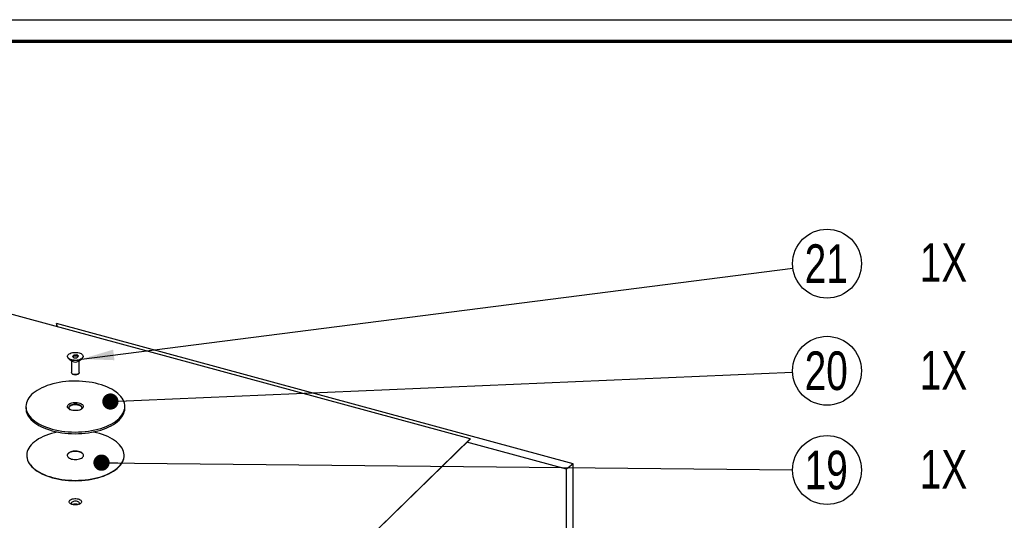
# Paper-space layout 'MA-KB-Kubus Wall Mount expl view' of a CAD drawing. Header units: millimetres. Extents: x 7 to 203, y 7 to 289.
# Tile 12 of 13: x 50 to 111, y 258 to 289. Entities that reach past the tile are written whole.
import ezdxf

# ---------------------------------------------------------------- set-up
doc = ezdxf.new("R2010")
doc.units = ezdxf.units.MM
doc.layers.add('LAYER2', color=7, linetype='Continuous')
doc.layers.add('LOGO', color=7, linetype='Continuous')
doc.styles.add('SLDTEXTSTYLE1', font='TXT', dxfattribs={"width": 0.75})
doc.dimstyles.new('SLDDIMSTYLE2', dxfattribs={"dimtxt": 0.18, "dimasz": 2, "dimexe": 0, "dimexo": 0.0625, "dimgap": 0, "dimtad": 0, "dimtih": 1, "dimtoh": 1, "dimdec": 0, "dimrnd": 1e-09, "dimzin": 0, "dimdsep": 46, "dimtxsty": 'Standard', "dimsah": 1, "dimcen": 0.09, "dimadec": 0, "dimazin": 0, "dimtfac": 2, "dimtdec": 0, "dimtofl": 0, "dimtmove": 0, "dimatfit": 3, "dimfxl": 1, "dimfrac": 2, "dimtolj": 1, "dimtzin": 0, "dimarcsym": 0})
doc.dimstyles.new('SLDDIMSTYLE4', dxfattribs={"dimtxt": 0.18, "dimasz": 1, "dimexe": 0, "dimexo": 0.0625, "dimgap": 0, "dimtad": 0, "dimtih": 1, "dimtoh": 1, "dimdec": 0, "dimrnd": 1e-09, "dimzin": 0, "dimdsep": 46, "dimtxsty": 'Standard', "dimblk1": 'DOT', "dimblk2": 'DOT', "dimsah": 1, "dimcen": 0.09, "dimadec": 0, "dimazin": 0, "dimtfac": 1, "dimtdec": 0, "dimtofl": 0, "dimtmove": 0, "dimatfit": 3, "dimldrblk": 'DOT', "dimfxl": 1, "dimfrac": 2, "dimtolj": 1, "dimtzin": 0, "dimarcsym": 0})

# ---------------------------------------------------------------- blocks, each defined once
blk = doc.blocks.new('SW_NOTE_0_69')
at = {"layer": 'LOGO', "color": 0}
blk.add_circle((2.107, 0.27), 2.124, dxfattribs=at)
at = {"layer": 'LOGO', "color": 0, "char_height": 2.3813, "attachment_point": 2, "style": 'SLDTEXTSTYLE1'}
for s, insert in [('21', (2.059, 1.461)), ('1X', (9.284, 1.532))]:
    blk.add_mtext(s, dxfattribs=dict(at, insert=insert))
blk = doc.blocks.new('SW_NOTE_0_70')
at = {"layer": 'LOGO', "color": 0}
blk.add_circle((2.122, 0.091), 2.124, dxfattribs=at)
at = {"layer": 'LOGO', "color": 0, "char_height": 2.3813, "attachment_point": 2, "style": 'SLDTEXTSTYLE1'}
for s, insert in [('20', (2.074, 1.283)), ('1X', (9.3, 1.309))]:
    blk.add_mtext(s, dxfattribs=dict(at, insert=insert))
blk = doc.blocks.new('_Dot')
at = {"color": 0, "linetype": 'ByBlock', "lineweight": -2}
blk.add_line((-0.5, 0), (-1, 0), dxfattribs=at)
at = {"color": 0, "linetype": 'ByBlock', "const_width": 0.5}
blk.add_lwpolyline([(-0.25, 0, 1), (0.25, 0, 1)], format="xyb", close=True, dxfattribs=at)
blk = doc.blocks.new('SW_NOTE_0_71')
at = {"layer": 'LOGO', "color": 0}
blk.add_circle((2.124, -0.022), 2.124, dxfattribs=at)
at = {"layer": 'LOGO', "color": 0, "char_height": 2.3813, "attachment_point": 2, "style": 'SLDTEXTSTYLE1'}
for s, insert in [('1X', (9.301, 1.219)), ('19', (2.076, 1.17))]:
    blk.add_mtext(s, dxfattribs=dict(at, insert=insert))

psp = doc.layouts.new('MA-KB-Kubus Wall Mount expl view')

# ---------------------------------------------------------------- linework, layer by layer
at = {"color": 7, "linetype": 'Continuous', "lineweight": 25}
for p, q in [((78.011, 263.165), (46.172, 271.818)), ((52.593, 270.073), (52.536, 270.285)), ((84.368, 261.633), (52.536, 270.285)), ((52.536, 270.285), (52.536, 270.088)), ((53.211, 268.258), (53.211, 268.241)), ((53.593, 268.339), (53.506, 268.254)), ((53.506, 268.254), (53.605, 268.174)), ((53.593, 268.263), (53.548, 268.22)), ((53.777, 268.342), (53.593, 268.339)), ((53.593, 268.263), (53.593, 268.339)), ((53.777, 268.267), (53.593, 268.263)), ((53.605, 268.174), (53.789, 268.177)), ((53.876, 268.262), (53.777, 268.342)), ((53.777, 268.267), (53.777, 268.342)), ((53.834, 268.221), (53.777, 268.267)), ((53.789, 268.177), (53.876, 268.262)), ((54.171, 268.241), (54.171, 268.258)), ((53.307, 268.092), (53.499, 267.961)), ((53.451, 267.994), (53.451, 267.255)), ((53.883, 267.961), (54.075, 268.092)), ((53.931, 267.255), (53.931, 267.994)), ((53.499, 267.181), (53.523, 267.164)), ((53.859, 267.164), (53.883, 267.181)), ((50.643, 265.163), (50.643, 265.06)), ((56.739, 265.06), (56.739, 265.163)), ((61.21, 246.766), (78.011, 263.165)), ((61.21, 246.763), (78.011, 263.161)), ((83.941, 261.294), (77.806, 262.962)), ((78.011, 263.165), (78.011, 263.161)), ((50.691, 262.156), (50.691, 262.138)), ((56.691, 262.138), (56.691, 262.156)), ((84.368, 261.633), (83.941, 261.294)), ((84.368, 243.979), (84.368, 261.633)), ((83.941, 243.562), (83.941, 261.294))]:
    psp.add_line(p, q, dxfattribs=at)
at = {"color": 7, "linetype": 'Continuous', "lineweight": 25, "flags": 128}
for points in [[(54.115, 268.143), (54.07, 268.106), (54.013, 268.075), (53.947, 268.049), (53.872, 268.029), (53.792, 268.016), (53.709, 268.011), (53.626, 268.013), (53.544, 268.023), (53.467, 268.039), (53.397, 268.063), (53.335, 268.092), (53.285, 268.126), (53.246, 268.165), (53.222, 268.206), (53.211, 268.249), (53.215, 268.292), (53.234, 268.334), (53.266, 268.373), (53.312, 268.41), (53.369, 268.441), (53.435, 268.467), (53.51, 268.487), (53.59, 268.5), (53.673, 268.505), (53.756, 268.503), (53.838, 268.493), (53.915, 268.477), (53.985, 268.453), (54.047, 268.424), (54.097, 268.39), (54.135, 268.351), (54.16, 268.31), (54.171, 268.267), (54.166, 268.224), (54.148, 268.182), (54.115, 268.143)], [(54.115, 268.125), (54.07, 268.089), (54.013, 268.058), (53.947, 268.032), (53.872, 268.012), (53.792, 267.999), (53.709, 267.994), (53.626, 267.996), (53.544, 268.006), (53.467, 268.022), (53.397, 268.046), (53.335, 268.075), (53.285, 268.109), (53.246, 268.148), (53.222, 268.189), (53.211, 268.231), (53.211, 268.241)], [(53.903, 267.197), (53.869, 267.172), (53.823, 267.152), (53.769, 267.138), (53.71, 267.132), (53.65, 267.133), (53.592, 267.142), (53.541, 267.159), (53.499, 267.181), (53.469, 267.208), (53.453, 267.238), (53.451, 267.255)], [(53.931, 267.255), (53.924, 267.226), (53.903, 267.197)], [(52.268, 263.775), (52.456, 263.728), (52.649, 263.688), (52.847, 263.655), (53.048, 263.628), (53.253, 263.609), (53.46, 263.598), (53.668, 263.593), (53.876, 263.596), (54.083, 263.606), (54.289, 263.624), (54.491, 263.648), (54.69, 263.68), (54.884, 263.718), (55.073, 263.764), (55.255, 263.816), (55.43, 263.874), (55.597, 263.938), (55.755, 264.008), (55.903, 264.083), (56.041, 264.163), (56.168, 264.248), (56.283, 264.337), (56.387, 264.43), (56.477, 264.527), (56.555, 264.626), (56.62, 264.728), (56.67, 264.832), (56.707, 264.938), (56.73, 265.044), (56.739, 265.151), (56.733, 265.258), (56.714, 265.365), (56.68, 265.471), (56.632, 265.575), (56.57, 265.678), (56.496, 265.778), (56.408, 265.875), (56.307, 265.969), (56.194, 266.059), (56.07, 266.144), (55.934, 266.226), (55.788, 266.302), (55.632, 266.373), (55.467, 266.439), (55.294, 266.498), (55.113, 266.551), (54.926, 266.598), (54.733, 266.638), (54.535, 266.671), (54.333, 266.697), (54.129, 266.716), (53.922, 266.728), (53.714, 266.733), (53.506, 266.73), (53.298, 266.72), (53.093, 266.702), (52.891, 266.678), (52.692, 266.646), (52.498, 266.607), (52.309, 266.562), (52.127, 266.51), (51.952, 266.452), (51.785, 266.388), (51.627, 266.318), (51.479, 266.243), (51.341, 266.163), (51.214, 266.078), (51.099, 265.989), (50.995, 265.896), (50.904, 265.799), (50.827, 265.7), (50.762, 265.598), (50.711, 265.494), (50.675, 265.388), (50.652, 265.282), (50.643, 265.175), (50.649, 265.068), (50.668, 264.961), (50.702, 264.855), (50.75, 264.751), (50.811, 264.648), (50.886, 264.548), (50.974, 264.451), (51.075, 264.357), (51.188, 264.267), (51.312, 264.181), (51.448, 264.1), (51.594, 264.024), (51.75, 263.953), (51.915, 263.887), (52.088, 263.828), (52.268, 263.775)], [(53.462, 264.94), (53.392, 264.963), (53.331, 264.992), (53.28, 265.025), (53.241, 265.063), (53.215, 265.104), (53.202, 265.146), (53.204, 265.189), (53.219, 265.231), (53.248, 265.271), (53.29, 265.308), (53.344, 265.341), (53.407, 265.369), (53.478, 265.39), (53.556, 265.406), (53.638, 265.414), (53.721, 265.415), (53.803, 265.409), (53.882, 265.395), (53.956, 265.375), (54.021, 265.349), (54.078, 265.318), (54.123, 265.282), (54.156, 265.243), (54.175, 265.201), (54.181, 265.158), (54.172, 265.116), (54.15, 265.074), (54.114, 265.036), (54.066, 265.001), (54.008, 264.97), (53.94, 264.946), (53.865, 264.927), (53.785, 264.915), (53.703, 264.911), (53.62, 264.913), (53.539, 264.923), (53.462, 264.94)], [(54.05, 264.993), (54.077, 265.023), (54.096, 265.062), (54.101, 265.102), (54.09, 265.142), (54.065, 265.18), (54.027, 265.215), (53.977, 265.246), (53.916, 265.271), (53.847, 265.29), (53.772, 265.301), (53.695, 265.305), (53.617, 265.302), (53.542, 265.291), (53.473, 265.273), (53.411, 265.249), (53.359, 265.218), (53.32, 265.184), (53.293, 265.146), (53.282, 265.106), (53.285, 265.066), (53.302, 265.027), (53.334, 264.991), (53.343, 264.983)], [(54.1, 265.077), (54.09, 265.108), (54.065, 265.146), (54.027, 265.181), (53.977, 265.211), (53.916, 265.237), (53.847, 265.255), (53.772, 265.267), (53.695, 265.271), (53.617, 265.268), (53.542, 265.257), (53.473, 265.239), (53.411, 265.214), (53.359, 265.184), (53.32, 265.15), (53.293, 265.112), (53.282, 265.077)], [(50.643, 265.06), (50.649, 264.965), (50.668, 264.858), (50.702, 264.752), (50.75, 264.648), (50.811, 264.545), (50.886, 264.445), (50.974, 264.348), (51.075, 264.254), (51.188, 264.164), (51.312, 264.078), (51.448, 263.997), (51.594, 263.921), (51.75, 263.85), (51.915, 263.784), (52.088, 263.725), (52.268, 263.672)], [(52.268, 263.672), (52.456, 263.625), (52.649, 263.585), (52.847, 263.552), (53.048, 263.525), (53.253, 263.506), (53.46, 263.495), (53.668, 263.49), (53.876, 263.493), (54.083, 263.503), (54.289, 263.521), (54.491, 263.545), (54.69, 263.577), (54.884, 263.616), (55.073, 263.661), (55.255, 263.713), (55.43, 263.771), (55.597, 263.835), (55.755, 263.905), (55.903, 263.98), (56.041, 264.06), (56.168, 264.145), (56.283, 264.234), (56.387, 264.327), (56.477, 264.424), (56.555, 264.523), (56.62, 264.625), (56.67, 264.729), (56.707, 264.835), (56.73, 264.941), (56.739, 265.048), (56.739, 265.06)], [(52.598, 263.595), (52.585, 263.592), (52.395, 263.549), (52.212, 263.5), (52.035, 263.444), (51.867, 263.382), (51.707, 263.314), (51.556, 263.241), (51.416, 263.163), (51.286, 263.079), (51.168, 262.992), (51.062, 262.9), (50.969, 262.805), (50.888, 262.707), (50.821, 262.606), (50.768, 262.503), (50.728, 262.398), (50.703, 262.292), (50.691, 262.186), (50.695, 262.079), (50.712, 261.973), (50.744, 261.867), (50.789, 261.763), (50.849, 261.661), (50.922, 261.561), (51.008, 261.464), (51.107, 261.371), (51.218, 261.281), (51.341, 261.195), (51.476, 261.114), (51.62, 261.038), (51.775, 260.967), (51.939, 260.901), (52.111, 260.842), (52.291, 260.789)], [(52.291, 260.789), (52.477, 260.743), (52.669, 260.703), (52.866, 260.67), (53.067, 260.644), (53.271, 260.626), (53.477, 260.614), (53.684, 260.611), (53.891, 260.614), (54.097, 260.625), (54.301, 260.643), (54.503, 260.668), (54.7, 260.701), (54.892, 260.74), (55.079, 260.786), (55.259, 260.838), (55.432, 260.897), (55.596, 260.962), (55.752, 261.033), (55.897, 261.109), (56.032, 261.19), (56.156, 261.275), (56.268, 261.365), (56.368, 261.458), (56.455, 261.555), (56.529, 261.655), (56.589, 261.757), (56.636, 261.861), (56.668, 261.966), (56.687, 262.072), (56.691, 262.179), (56.68, 262.285), (56.656, 262.391), (56.617, 262.496), (56.565, 262.599), (56.498, 262.7), (56.419, 262.799), (56.326, 262.894), (56.221, 262.986), (56.104, 263.074), (55.975, 263.157), (55.835, 263.236), (55.685, 263.31), (55.526, 263.378), (55.358, 263.44), (55.182, 263.496), (54.999, 263.546), (54.809, 263.589), (54.784, 263.595)], [(50.691, 262.138), (50.695, 262.062), (50.712, 261.956), (50.744, 261.85), (50.789, 261.746), (50.849, 261.644), (50.922, 261.544), (51.008, 261.447), (51.107, 261.354), (51.218, 261.264), (51.341, 261.178), (51.476, 261.097), (51.62, 261.02), (51.775, 260.949), (51.939, 260.884), (52.111, 260.825), (52.291, 260.772)], [(52.291, 260.772), (52.477, 260.725), (52.669, 260.686), (52.866, 260.653), (53.067, 260.627), (53.271, 260.609), (53.477, 260.597), (53.684, 260.593), (53.891, 260.597), (54.097, 260.608), (54.301, 260.626), (54.503, 260.651), (54.7, 260.683), (54.892, 260.723), (55.079, 260.769), (55.259, 260.821), (55.432, 260.88), (55.596, 260.945), (55.752, 261.016), (55.897, 261.092), (56.032, 261.172), (56.156, 261.258), (56.268, 261.348), (56.368, 261.441), (56.455, 261.538), (56.529, 261.638), (56.589, 261.74), (56.636, 261.843), (56.668, 261.949), (56.687, 262.055), (56.691, 262.138)], [(54.191, 262.147), (54.185, 262.177), (54.165, 262.22), (54.132, 262.26), (54.086, 262.297), (54.028, 262.329), (53.961, 262.355), (53.886, 262.376), (53.805, 262.389), (53.721, 262.396), (53.637, 262.394), (53.553, 262.386), (53.474, 262.371), (53.401, 262.348), (53.336, 262.32), (53.282, 262.287), (53.239, 262.249), (53.209, 262.208), (53.194, 262.165), (53.191, 262.147)], [(53.458, 261.928), (53.536, 261.911), (53.618, 261.901), (53.703, 261.898), (53.787, 261.903), (53.869, 261.915), (53.945, 261.934), (54.014, 261.959), (54.074, 261.99), (54.123, 262.026), (54.159, 262.065), (54.182, 262.107), (54.191, 262.151), (54.185, 262.194), (54.165, 262.237), (54.132, 262.277), (54.086, 262.314), (54.028, 262.346), (53.961, 262.372), (53.886, 262.393), (53.805, 262.406), (53.721, 262.413), (53.637, 262.412), (53.553, 262.403), (53.474, 262.388), (53.401, 262.365), (53.336, 262.337), (53.282, 262.304), (53.239, 262.266), (53.209, 262.225), (53.194, 262.182), (53.192, 262.139), (53.205, 262.095), (53.232, 262.054), (53.272, 262.015), (53.324, 261.981), (53.386, 261.951), (53.458, 261.928)], [(53.868, 259.465), (53.93, 259.444), (53.983, 259.417), (54.025, 259.385), (54.054, 259.35), (54.069, 259.312), (54.069, 259.274), (54.055, 259.236), (54.027, 259.201), (53.986, 259.169), (53.934, 259.142), (53.872, 259.12), (53.803, 259.105), (53.73, 259.098), (53.656, 259.097), (53.583, 259.105), (53.514, 259.119), (53.451, 259.14), (53.398, 259.167), (53.357, 259.199), (53.328, 259.234), (53.313, 259.272), (53.313, 259.31), (53.327, 259.348), (53.355, 259.384), (53.396, 259.416), (53.448, 259.443), (53.51, 259.464), (53.579, 259.479), (53.652, 259.487), (53.726, 259.487), (53.799, 259.48), (53.868, 259.465)], [(53.812, 259.308), (53.756, 259.319), (53.696, 259.323), (53.636, 259.32), (53.579, 259.31), (53.528, 259.294), (53.486, 259.271), (53.454, 259.245), (53.436, 259.215), (53.431, 259.184), (53.44, 259.154), (53.448, 259.142)], [(53.934, 259.142), (53.938, 259.148), (53.95, 259.179), (53.948, 259.21), (53.932, 259.24), (53.903, 259.267), (53.862, 259.29), (53.812, 259.308)]]:
    psp.add_lwpolyline(points, dxfattribs=at)
at = {"color": 7, "linetype": 'Continuous', "lineweight": 25}
for centre, radius, start, end in [((54.009, 268.248), 0.162, 310.99923, 357.63887), ((53.691, 268.286), 0.378, 239.49256, 300.50744), ((53.691, 267.456), 0.336, 240.04712, 299.95288), ((53.691, 258.701), 0.448, 67.96606, 112.03394)]:
    psp.add_arc(centre, radius, start, end, dxfattribs=at)
at = {"layer": 'LAYER2', "lineweight": 70}
psp.add_line((8.852, 287.702), (201.352, 287.702), dxfattribs=at)
at = {"layer": 'LOGO'}
psp.add_line((6.852, 289.018), (203.353, 289.018), dxfattribs=at)

# ---------------------------------------------------------------- block references
for name, p in [('SW_NOTE_0_69', (97.893, 273.704)), ('SW_NOTE_0_70', (97.878, 267.279)), ('SW_NOTE_0_71', (97.876, 261.27))]:
    psp.add_blockref(name, p, dxfattribs=at)

# ---------------------------------------------------------------- leaders
for points, dimstyle in [([(54.075, 268.092), (97.893, 273.704)], 'SLDDIMSTYLE2'), ([(55.849, 265.473), (97.878, 267.279)], 'SLDDIMSTYLE4'), ([(55.301, 261.703), (97.876, 261.27)], 'SLDDIMSTYLE4')]:
    psp.add_leader(points, dimstyle=dimstyle, dxfattribs=at)

doc.saveas('drawing.dxf')
